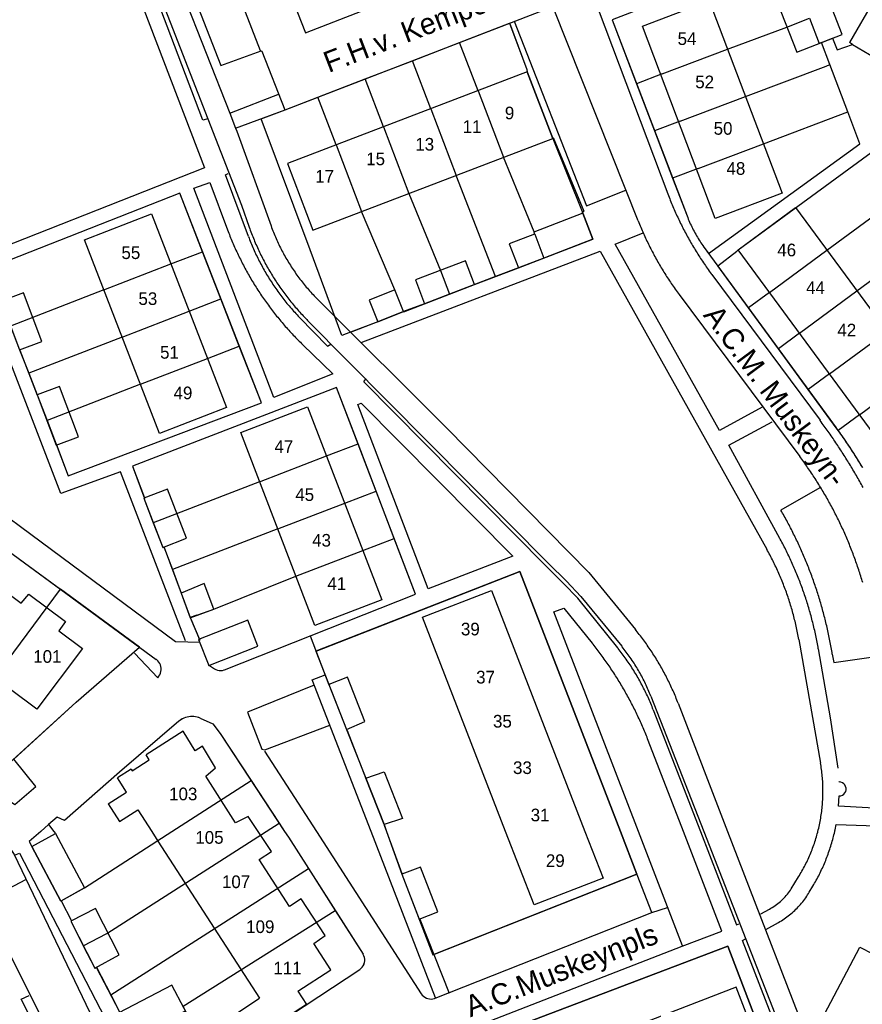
# Model space of a CAD drawing. Extents: x 123992 to 125854, y 449108 to 451911.
# Tile 31 of 175: x 125240 to 125340, y 449980 to 450096. Entities that reach past the tile are written whole.
import ezdxf
from ezdxf.enums import TextEntityAlignment as Align

# ---------------------------------------------------------------- set-up
doc = ezdxf.new("R2010")
doc.units = 0
for name, color, linetype in [('DEFAULT_113', 2, 'CONTINUOUS'), ('DEFAULT_117', 3, 'CONTINUOUS'), ('DEFAULT_21', 8, 'CONTINUOUS'), ('DEFAULT_4', 1, 'CONTINUOUS'), ('DEFAULT_6', 1, 'CONTINUOUS'), ('DEFAULT_99', 9, 'CONTINUOUS')]:
    doc.layers.add(name, color=color, linetype=linetype)

msp = doc.modelspace()

# ---------------------------------------------------------------- linework, layer by layer
at = {"layer": 'DEFAULT_21'}
for points in [[(125330.196, 450103.858), (125310.458, 450096.217), (125313.352, 450088.655)], [(125344.383, 450103.537), (125338.593, 450093.535)], [(125331.19, 450095.373), (125333.866, 450096.411)], [(125333.866, 450096.411), (125335.02, 450093.435)], [(125292.395, 450093.531), (125298.312, 450095.811), (125300.358, 450090.32), (125300.412, 450090.057)], [(125324.153, 450092.743), (125331.19, 450095.373)], [(125335.269, 450093.531), (125336.59, 450094.044)], [(125336.59, 450094.044), (125337.133, 450092.659), (125338.981, 450093.306)], [(125286.796, 450091.373), (125292.395, 450093.531)], [(125294.573, 450087.827), (125292.395, 450093.531)], [(125316.411, 450089.813), (125324.153, 450092.743)], [(125335.269, 450093.531), (125335.02, 450093.435)], [(125336.263, 450090.91), (125335.269, 450093.531)], [(125338.981, 450093.306), (125338.593, 450093.535)], [(125338.981, 450093.306), (125343.655, 450090.55)], [(125281.197, 450089.215), (125286.796, 450091.373)], [(125288.968, 450085.686), (125286.796, 450091.373)], [(125326.277, 450087.131), (125335.839, 450090.749)], [(125335.839, 450090.749), (125336.263, 450090.91)], [(125338.391, 450085.3), (125336.263, 450090.91)], [(125275.599, 450087.058), (125281.197, 450089.215)], [(125283.363, 450083.545), (125281.197, 450089.215)], [(125300.412, 450090.057), (125303.429, 450082.157)], [(125316.411, 450089.813), (125313.352, 450088.655)], [(125313.352, 450088.655), (125315.496, 450083.051)], [(125285.757, 450061.634), (125282.715, 450060.439), (125279.47, 450059.189), (125278.448, 450058.808), (125274.69, 450068.954), (125268.853, 450084.492), (125271.696, 450085.554), (125275.599, 450087.058)], [(125277.758, 450081.404), (125275.599, 450087.058)], [(125294.573, 450087.827), (125297.59, 450079.928)], [(125318.535, 450084.201), (125326.277, 450087.131)], [(125288.968, 450085.686), (125291.985, 450077.787)], [(125325.407, 450068.947), (125347.225, 450084.93)], [(125328.399, 450081.519), (125338.391, 450085.3)], [(125339.828, 450081.511), (125338.391, 450085.3)], [(125283.363, 450083.545), (125286.38, 450075.646)], [(125318.535, 450084.201), (125315.496, 450083.051)], [(125303.429, 450082.157), (125306.989, 450073.287), (125308.171, 450070.202)], [(125315.496, 450083.051), (125317.64, 450077.448)], [(125277.758, 450081.404), (125280.775, 450073.505)], [(125320.658, 450078.59), (125328.399, 450081.519)], [(125321.911, 450068.521), (125339.828, 450081.511)], [(125301.226, 450071.079), (125297.59, 450079.928)], [(125320.658, 450078.59), (125317.64, 450077.448)], [(125296.647, 450065.789), (125291.985, 450077.787)], [(125317.64, 450077.448), (125319.352, 450072.975)], [(125335.936, 450068.929), (125347.96, 450077.788)], [(125261.925, 450068.738), (125259.228, 450075.671), (125236.568, 450066.772), (125237.989, 450062.957), (125239.145, 450059.92)], [(125286.38, 450075.646), (125290.111, 450066.512)], [(125339.495, 450064.098), (125353.335, 450074.294)], [(125285.757, 450061.634), (125284.705, 450064.217), (125280.775, 450073.505)], [(125319.352, 450072.975), (125319.424, 450072.789), (125319.499, 450072.603), (125319.576, 450072.419), (125319.656, 450072.235), (125319.737, 450072.052), (125319.821, 450071.871), (125319.908, 450071.69), (125319.996, 450071.511), (125320.087, 450071.333), (125320.18, 450071.156), (125320.275, 450070.98), (125320.373, 450070.805), (125320.472, 450070.632), (125320.574, 450070.46), (125320.678, 450070.289), (125320.784, 450070.119), (125320.892, 450069.951), (125321.003, 450069.784), (125321.115, 450069.619), (125321.23, 450069.455), (125321.346, 450069.292), (125321.385, 450069.239)], [(125301.179, 450071.061), (125301.226, 450071.079)], [(125301.179, 450071.061), (125301.273, 450070.815)], [(125301.273, 450070.815), (125301.32, 450070.833)], [(125301.32, 450070.833), (125302.359, 450067.976)], [(125308.171, 450070.202), (125302.359, 450067.976)], [(125321.385, 450069.239), (125321.911, 450068.521)], [(125258.162, 450067.281), (125261.925, 450068.738)], [(125264.1, 450063.146), (125261.925, 450068.738)], [(125326.633, 450062.075), (125322.99, 450067.048), (125325.236, 450068.813)], [(125325.236, 450068.813), (125325.407, 450068.947)], [(125329.12, 450063.907), (125335.936, 450068.929)], [(125250.218, 450064.206), (125258.162, 450067.281)], [(125302.359, 450067.976), (125299.352, 450066.825)], [(125290.111, 450066.512), (125291.188, 450063.699)], [(125296.647, 450065.789), (125291.188, 450063.699)], [(125299.352, 450066.825), (125296.647, 450065.789)], [(125250.218, 450064.206), (125239.145, 450059.92)], [(125291.188, 450063.699), (125288.237, 450062.569)], [(125329.12, 450063.907), (125326.633, 450062.075)], [(125332.679, 450059.077), (125339.495, 450064.098)], [(125260.328, 450061.686), (125264.1, 450063.146)], [(125266.276, 450057.553), (125264.1, 450063.146)], [(125288.237, 450062.569), (125285.757, 450061.634)], [(125252.384, 450058.611), (125260.328, 450061.686)], [(125330.178, 450057.235), (125326.633, 450062.075)], [(125239.145, 450059.92), (125240.222, 450057.091), (125241.311, 450054.325)], [(125332.679, 450059.077), (125330.178, 450057.235)], [(125336.238, 450054.246), (125343.054, 450059.268)], [(125252.384, 450058.611), (125241.311, 450054.325)], [(125262.494, 450056.09), (125266.276, 450057.553)], [(125268.893, 450050.827), (125266.276, 450057.553)], [(125333.724, 450052.394), (125330.178, 450057.235)], [(125254.55, 450053.016), (125262.494, 450056.09)], [(125241.311, 450054.325), (125242.326, 450051.749), (125243.48, 450048.733)], [(125336.238, 450054.246), (125333.724, 450052.394)], [(125339.797, 450049.415), (125346.613, 450054.437)], [(125254.55, 450053.016), (125243.48, 450048.733)], [(125280.349, 450045.96), (125277.793, 450052.648), (125253.613, 450043.309), (125255.028, 450039.54), (125254.968, 450039.517), (125256.08, 450036.61)], [(125337.037, 450047.872), (125333.724, 450052.394)], [(125243.48, 450048.733), (125245.993, 450042.167), (125268.893, 450050.827)], [(125339.797, 450049.415), (125337.269, 450047.553)], [(125337.269, 450047.553), (125337.153, 450047.712), (125337.037, 450047.872)], [(125340.128, 450043.195), (125340.026, 450043.367), (125339.923, 450043.538), (125339.819, 450043.709), (125339.715, 450043.88), (125339.61, 450044.05), (125339.504, 450044.22), (125339.398, 450044.39), (125339.292, 450044.559), (125339.185, 450044.728), (125339.077, 450044.896), (125338.969, 450045.064), (125338.86, 450045.232), (125338.75, 450045.4), (125338.64, 450045.567), (125338.53, 450045.733), (125338.419, 450045.9), (125338.307, 450046.066), (125338.195, 450046.231), (125338.082, 450046.396), (125337.969, 450046.561), (125337.855, 450046.725), (125337.74, 450046.89), (125337.625, 450047.053), (125337.51, 450047.216), (125337.394, 450047.379), (125337.277, 450047.542), (125337.269, 450047.553)], [(125276.609, 450044.519), (125280.349, 450045.96)], [(125282.491, 450040.355), (125280.349, 450045.96)], [(125268.679, 450041.464), (125276.609, 450044.519)], [(125268.679, 450041.464), (125256.08, 450036.61)], [(125278.766, 450038.92), (125282.491, 450040.355)], [(125284.633, 450034.75), (125282.491, 450040.355)], [(125270.836, 450035.865), (125278.766, 450038.92)], [(125256.08, 450036.61), (125257.199, 450033.685), (125257.328, 450033.734), (125258.341, 450031.051)], [(125270.836, 450035.865), (125258.341, 450031.051)], [(125264.513, 450019.173), (125287.158, 450028.143), (125284.633, 450034.75)], [(125280.923, 450033.321), (125284.633, 450034.75)], [(125272.993, 450030.266), (125280.923, 450033.321)], [(125240.219, 450032.272), (125245.069, 450028.718)], [(125258.341, 450031.051), (125259.399, 450028.248), (125260.467, 450025.35)], [(125311.446, 450000), (125299.519, 450030.807), (125275.365, 450021.361), (125278.979, 450012.079), (125281.279, 450006.307), (125283.445, 450000.817), (125283.734, 450000)], [(125261.227, 450025.628), (125263.244, 450026.365), (125272.993, 450030.266)], [(125230.806, 450009.199), (125233.079, 450012.578), (125245.069, 450028.718)], [(125230.806, 450009.199), (125236.801, 450005.147), (125239.651, 450003.198), (125242.161, 450005.33), (125239.539, 450008.567), (125246.955, 450015.317), (125254.442, 450021.85), (125245.069, 450028.718)], [(125261.227, 450025.628), (125260.467, 450025.35)], [(125260.467, 450025.35), (125261.544, 450022.777), (125261.457, 450022.743), (125262.677, 450019.659), (125262.737, 450019.683), (125263.321, 450019.296)], [(125263.321, 450019.296), (125263.496, 450019.199), (125263.683, 450019.13), (125263.879, 450019.091), (125264.079, 450019.082), (125264.277, 450019.104), (125264.47, 450019.157), (125264.513, 450019.173)], [(125261.646, 450013.426), (125261.46, 450013.5), (125261.269, 450013.558), (125261.073, 450013.6), (125260.875, 450013.625), (125260.675, 450013.634), (125260.475, 450013.626), (125260.277, 450013.601), (125260.081, 450013.56), (125259.89, 450013.502), (125259.704, 450013.429), (125259.525, 450013.341), (125259.353, 450013.237), (125259.191, 450013.12), (125259.118, 450013.06)], [(125261.646, 450013.426), (125263.155, 450012.753), (125263.995, 450011.634), (125267.663, 450006.057)], [(125259.118, 450013.06), (125252.061, 450007.028), (125245.548, 450001.288), (125244.668, 450001.688), (125243.669, 450000.827), (125242.729, 450000)], [(125258.277, 450000), (125267.663, 450006.057)], [(125267.663, 450006.057), (125270.998, 450000.987)], [(125269.458, 450000), (125270.998, 450000.987)], [(125270.998, 450000.987), (125271.647, 450000)], [(125242.729, 450000), (125241.384, 449998.817), (125241.698, 449998.201), (125245.124, 449991.737), (125245.178, 449991.768)], [(125245.178, 449991.768), (125247.905, 449993.307), (125258.277, 450000)], [(125247.782, 449986.461), (125250.576, 449987.9), (125269.458, 450000)], [(125271.647, 450000), (125272.097, 449999.315), (125274.464, 449995.603)], [(125283.734, 450000), (125285.528, 449994.922), (125289.232, 449985.374), (125313.406, 449994.938)], [(125313.406, 449994.938), (125311.446, 450000)], [(125251.03, 449980.632), (125274.464, 449995.603)], [(125274.464, 449995.603), (125277.639, 449990.621)], [(125245.178, 449991.768), (125246.386, 449989.415), (125246.287, 449989.364), (125247.782, 449986.461)], [(125253.514, 449975.61), (125259.892, 449978.75), (125259.601, 449979.304), (125277.639, 449990.621)], [(125277.639, 449990.621), (125280.941, 449985.443)], [(125247.782, 449986.461), (125249.149, 449983.807), (125249.332, 449983.907), (125251.03, 449980.632)], [(125287.998, 449968.136), (125297.587, 449949.23), (125323.595, 449959.496), (125329.169, 449961.672), (125333.049, 449963.252), (125324.203, 449986.42), (125302.022, 449978), (125290.045, 449973.421)], [(125280.562, 449983.655), (125280.72, 449983.778), (125280.856, 449983.923), (125280.97, 449984.088), (125281.056, 449984.268), (125281.114, 449984.459), (125281.142, 449984.657), (125281.14, 449984.857), (125281.107, 449985.054), (125281.045, 449985.244), (125280.954, 449985.422), (125280.941, 449985.443)], [(125253.514, 449975.61), (125257.088, 449968.811), (125261.491, 449971.088), (125269.102, 449976.076), (125280.562, 449983.655)], [(125251.03, 449980.632), (125252.114, 449978.543), (125252.002, 449978.484), (125253.514, 449975.61)]]:
    msp.add_lwpolyline(points, dxfattribs=at)
at = {"layer": 'DEFAULT_4'}
for points in [[(125330.614, 450075.664), (125322.697, 450072.668), (125314.061, 450095.493), (125321.979, 450098.489), (125330.614, 450075.664)], [(125303.429, 450082.157), (125300.412, 450090.057), (125271.971, 450079.198), (125274.988, 450071.298), (125303.429, 450082.157)], [(125357.411, 450039.784), (125350.595, 450034.762), (125325.407, 450068.947), (125332.223, 450073.969), (125357.411, 450039.784)], [(125264.754, 450050.253), (125256.81, 450047.178), (125247.917, 450070.155), (125255.86, 450073.23), (125264.754, 450050.253)], [(125283.173, 450027.48), (125275.243, 450024.425), (125266.438, 450047.282), (125274.369, 450050.337), (125283.173, 450027.48)], [(125247.672, 450021.701), (125242.29, 450014.488), (125213.209, 450036.187), (125218.358, 450043.088), (125221.226, 450041.157), (125222.12, 450042.276), (125226.511, 450039), (125225.787, 450037.874), (125230.856, 450034.091), (125231.664, 450035.174), (125235.985, 450031.949), (125235.227, 450030.933), (125240.402, 450027.071), (125241.314, 450028.147), (125245.69, 450024.882), (125244.874, 450023.789), (125247.672, 450021.701)], [(125297.846, 450000), (125288.003, 450025.405), (125296.174, 450028.57), (125307.244, 450000)], [(125259.64, 450011.896), (125255.225, 450009.074)], [(125263.453, 450007.548), (125261.904, 450010.097), (125261.049, 450009.578), (125259.64, 450011.896)], [(125255.607, 450008.475), (125255.225, 450009.074)], [(125253.458, 450007.4), (125251.832, 450006.361)], [(125253.458, 450007.4), (125253.593, 450007.189)], [(125253.593, 450007.189), (125255.607, 450008.475)], [(125268.5, 450000), (125267.329, 450001.784), (125265.821, 450001.038), (125262.303, 450006.562), (125263.453, 450007.548)], [(125252.909, 450004.676), (125251.832, 450006.361)], [(125250.718, 450003.276), (125252.909, 450004.676)], [(125250.718, 450003.276), (125252.059, 450001.178), (125254.25, 450002.578)], [(125254.25, 450002.578), (125255.899, 450000)], [(125255.899, 450000), (125256.628, 449998.859), (125268.676, 449980.228)], [(125277.136, 449983.616), (125275.123, 449986.729), (125276.436, 449987.662), (125273.626, 449992.007), (125272.23, 449991.104), (125268.629, 449996.673), (125270.073, 449997.607), (125268.501, 449999.999), (125268.5, 450000)], [(125309.391, 449994.459), (125301.22, 449991.293), (125297.846, 450000)], [(125307.244, 450000), (125309.391, 449994.459)], [(125273.206, 449981.075), (125277.136, 449983.616)], [(125273.206, 449981.075), (125274.238, 449979.479), (125267.831, 449975.335), (125265.849, 449978.4), (125268.676, 449980.228)], [(125328.342, 449973.326), (125325.178, 449981.525), (125291.137, 449968.386), (125294.301, 449960.188), (125328.342, 449973.326)]]:
    msp.add_lwpolyline(points, dxfattribs=at)
at = {"layer": 'DEFAULT_6'}
for points in [[(125337.74, 450094.49), (125335.439, 450100.421), (125330.043, 450098.329), (125332.344, 450092.397), (125337.74, 450094.49)], [(125308.171, 450070.202), (125306.989, 450073.287), (125301.179, 450071.061), (125301.273, 450070.815), (125298.264, 450069.663), (125299.352, 450066.824), (125308.171, 450070.202)], [(125294.151, 450064.833), (125293.074, 450067.646), (125287.16, 450065.382), (125288.237, 450062.569), (125294.151, 450064.833)], [(125242.872, 450058.084), (125240.701, 450063.877), (125238.035, 450062.878), (125240.207, 450057.085), (125242.872, 450058.084)], [(125285.74, 450061.642), (125284.705, 450064.217), (125281.673, 450062.997), (125282.709, 450060.422), (125285.74, 450061.642)], [(125247.22, 450046.78), (125244.959, 450052.762), (125242.322, 450051.764), (125244.583, 450045.783), (125247.22, 450046.78)], [(125260.01, 450034.76), (125257.779, 450040.592), (125254.968, 450039.517), (125257.199, 450033.685), (125260.01, 450034.76)], [(125263.244, 450026.365), (125262.129, 450029.396), (125259.402, 450028.245), (125260.469, 450025.344), (125263.244, 450026.365)], [(125268.487, 450021.958), (125267.267, 450025.042), (125261.457, 450022.743), (125262.677, 450019.659), (125268.487, 450021.958)], [(125281.161, 450013.02), (125279.106, 450018.303), (125276.892, 450017.441), (125278.979, 450012.079), (125281.161, 450013.02)], [(125285.619, 450001.556), (125283.445, 450000.817), (125281.279, 450006.307), (125283.444, 450007.069), (125285.619, 450001.556)], [(125247.905, 449993.307), (125245.124, 449991.737), (125241.698, 449998.201), (125244.478, 449999.772), (125247.905, 449993.307)], [(125289.819, 449990.475), (125287.758, 449995.787), (125285.528, 449994.922), (125287.589, 449989.61), (125289.819, 449990.475)], [(125252.036, 449985.384), (125249.211, 449990.87), (125246.287, 449989.364), (125249.149, 449983.807), (125252.036, 449985.384)], [(125261.214, 449976.237), (125258.293, 449981.792), (125252.002, 449978.484), (125254.924, 449972.929), (125261.214, 449976.237)]]:
    msp.add_lwpolyline(points, dxfattribs=at)
at = {"layer": 'DEFAULT_99'}
for points in [[(125253.035, 450116.247), (125268.61, 450122.284), (125270.989, 450116.235), (125256.389, 450110.576), (125264.074, 450090.804), (125268.855, 450092.564)], [(125339.184, 450119.872), (125329.498, 450108.39), (125331.018, 450104.176), (125310.458, 450096.217), (125319.352, 450072.975)], [(125252.715, 450117.075), (125259.524, 450099.441), (125265.134, 450085.146)], [(125262.543, 450084.503), (125261.948, 450084.321), (125250.241, 450115.197), (125250.521, 450115.297)], [(125250.628, 450115.149), (125262.543, 450084.503)], [(125217.353, 450102.238), (125248.461, 450114.416), (125262.168, 450078.668), (125230.868, 450066.349), (125223.524, 450085.601)], [(125266.39, 450114.395), (125274.134, 450094.703), (125299.575, 450104.602), (125302.955, 450105.881), (125307.916, 450107.622), (125307.403, 450107.278)], [(125261.068, 450112.396), (125268.755, 450092.584), (125268.955, 450092.504), (125271.676, 450085.554)], [(125313.562, 450072.377), (125312.103, 450076.083), (125303.457, 450097.812), (125303.91, 450101.579)], [(125265.834, 450083.363), (125271.696, 450085.554), (125303.557, 450097.832)], [(125308.827, 450097.489), (125317.076, 450075.581)], [(125298.837, 450096.072), (125307.423, 450074.183), (125312.082, 450076.043)], [(125298.297, 450095.852), (125300.358, 450090.32)], [(125265.134, 450085.146), (125271.055, 450087.451)], [(125259.896, 450022.618), (125252.193, 450042.629), (125245.132, 450040.068), (125234.987, 450066.252), (125229.788, 450064.171), (125221.924, 450085.001), (125197.593, 450075.875), (125199.202, 450071.727)], [(125262.543, 450084.503), (125266.529, 450074.255), (125267.446, 450071.647)], [(125265.134, 450085.146), (125265.834, 450083.363)], [(125265.834, 450083.363), (125265.968, 450083.024), (125270.037, 450071.783)], [(125303.481, 450082.272), (125307.103, 450073.524), (125306.923, 450073.344)], [(125267.357, 450070.545), (125264.629, 450077.85), (125264.949, 450077.99)], [(125273.816, 450057.692), (125277.353, 450054.266), (125270.373, 450051.466), (125260.888, 450076.271), (125262.769, 450076.951), (125264.882, 450071.32)], [(125244.611, 450045.822), (125245.993, 450042.167), (125268.893, 450050.827), (125259.228, 450075.671), (125236.568, 450066.772), (125237.989, 450062.957)], [(125317.076, 450075.581), (125317.147, 450075.394), (125317.219, 450075.207), (125317.292, 450075.021), (125317.366, 450074.835), (125317.44, 450074.65), (125317.516, 450074.465), (125317.593, 450074.28), (125317.67, 450074.096), (125317.749, 450073.912), (125317.829, 450073.728), (125317.909, 450073.545), (125317.99, 450073.362), (125318.073, 450073.18), (125318.156, 450072.998), (125318.24, 450072.817), (125318.325, 450072.636), (125318.411, 450072.455), (125318.498, 450072.275), (125318.586, 450072.095), (125318.675, 450071.916), (125318.764, 450071.737), (125318.855, 450071.559), (125318.946, 450071.381), (125319.039, 450071.204), (125319.132, 450071.027), (125319.226, 450070.85), (125319.321, 450070.675), (125319.417, 450070.499), (125319.514, 450070.324), (125319.612, 450070.15), (125319.71, 450069.976), (125319.81, 450069.802), (125319.91, 450069.629), (125320.012, 450069.457), (125320.114, 450069.285), (125320.217, 450069.113), (125320.321, 450068.943), (125320.426, 450068.772), (125320.531, 450068.602), (125320.638, 450068.433), (125320.745, 450068.264), (125320.853, 450068.096), (125320.962, 450067.929), (125321.072, 450067.762), (125321.183, 450067.595), (125321.295, 450067.429), (125321.407, 450067.264), (125321.521, 450067.099), (125321.635, 450066.935), (125321.75, 450066.771), (125321.866, 450066.608), (125321.982, 450066.446), (125322.1, 450066.284), (125322.218, 450066.123), (125322.283, 450066.035)], [(125319.352, 450072.975), (125319.425, 450072.789), (125319.499, 450072.603), (125319.577, 450072.419), (125319.656, 450072.235), (125319.738, 450072.053), (125319.822, 450071.871), (125319.908, 450071.691), (125319.997, 450071.511), (125320.088, 450071.333), (125320.181, 450071.156), (125320.276, 450070.98), (125320.373, 450070.806), (125320.473, 450070.632), (125320.575, 450070.46), (125320.679, 450070.289), (125320.785, 450070.12), (125320.893, 450069.951), (125321.003, 450069.785), (125321.115, 450069.619), (125321.23, 450069.455), (125321.346, 450069.292), (125321.391, 450069.231)], [(125267.446, 450071.647), (125267.513, 450071.459), (125267.581, 450071.271), (125267.651, 450071.083), (125267.721, 450070.896), (125267.794, 450070.709), (125267.867, 450070.523), (125267.941, 450070.338), (125268.017, 450070.153), (125268.094, 450069.968), (125268.172, 450069.784), (125268.252, 450069.6), (125268.333, 450069.417), (125268.415, 450069.235), (125268.498, 450069.053), (125268.582, 450068.872), (125268.668, 450068.691), (125268.755, 450068.511), (125268.843, 450068.331), (125268.932, 450068.152), (125269.023, 450067.974), (125269.114, 450067.796), (125269.207, 450067.619), (125269.301, 450067.443), (125269.396, 450067.267), (125269.493, 450067.092), (125269.591, 450066.917), (125269.689, 450066.743), (125269.789, 450066.57), (125269.89, 450066.397), (125269.993, 450066.226), (125270.096, 450066.054), (125270.201, 450065.884), (125270.306, 450065.714), (125270.413, 450065.545), (125270.521, 450065.377), (125270.63, 450065.209), (125270.741, 450065.042), (125270.852, 450064.876), (125270.965, 450064.711), (125271.078, 450064.546), (125271.193, 450064.382), (125271.309, 450064.219), (125271.426, 450064.057), (125271.544, 450063.896), (125271.663, 450063.735), (125271.783, 450063.575), (125271.904, 450063.416), (125272.027, 450063.258), (125272.15, 450063.1), (125272.274, 450062.944), (125272.4, 450062.788), (125272.527, 450062.633), (125272.654, 450062.479), (125272.783, 450062.326), (125272.912, 450062.174), (125273.043, 450062.022), (125273.175, 450061.872), (125273.307, 450061.722), (125273.441, 450061.574), (125273.576, 450061.426), (125273.712, 450061.279), (125273.848, 450061.133), (125273.986, 450060.988), (125274.125, 450060.844), (125274.264, 450060.7), (125274.372, 450060.591)], [(125270.037, 450071.783), (125270.106, 450071.595), (125270.176, 450071.408), (125270.248, 450071.221), (125270.322, 450071.035), (125270.397, 450070.85), (125270.474, 450070.665), (125270.552, 450070.481), (125270.632, 450070.298), (125270.713, 450070.115), (125270.796, 450069.933), (125270.88, 450069.752), (125270.966, 450069.571), (125271.053, 450069.391), (125271.142, 450069.212), (125271.233, 450069.034), (125271.325, 450068.856), (125271.418, 450068.679), (125271.513, 450068.503), (125271.609, 450068.328), (125271.707, 450068.154), (125271.807, 450067.98), (125271.907, 450067.807), (125272.01, 450067.635), (125272.113, 450067.464), (125272.218, 450067.294), (125272.325, 450067.125), (125272.433, 450066.957), (125272.542, 450066.789), (125272.653, 450066.623), (125272.765, 450066.457), (125272.879, 450066.292), (125272.994, 450066.129), (125273.11, 450065.966), (125273.228, 450065.804), (125273.347, 450065.643), (125273.467, 450065.484), (125273.589, 450065.325), (125273.712, 450065.167), (125273.836, 450065.011), (125273.962, 450064.855), (125274.089, 450064.701), (125274.217, 450064.547), (125274.347, 450064.395), (125274.477, 450064.244), (125274.609, 450064.093), (125274.743, 450063.944), (125274.877, 450063.796), (125275.013, 450063.65), (125275.15, 450063.504), (125275.289, 450063.36), (125275.428, 450063.216), (125275.569, 450063.074), (125275.614, 450063.029)], [(125313.562, 450072.377), (125313.636, 450072.191), (125313.711, 450072.006), (125313.786, 450071.821), (125313.863, 450071.636), (125313.941, 450071.452), (125314.02, 450071.268), (125314.099, 450071.084), (125314.18, 450070.901), (125314.261, 450070.719), (125314.344, 450070.536), (125314.428, 450070.355), (125314.512, 450070.173), (125314.598, 450069.993), (125314.684, 450069.812), (125314.771, 450069.632), (125314.86, 450069.453), (125314.949, 450069.274), (125315.039, 450069.095), (125315.13, 450068.917), (125315.222, 450068.74), (125315.315, 450068.563), (125315.409, 450068.386), (125315.504, 450068.21), (125315.6, 450068.035), (125315.697, 450067.86), (125315.795, 450067.685), (125315.893, 450067.511), (125315.993, 450067.338), (125316.093, 450067.165), (125316.194, 450066.992), (125316.297, 450066.82), (125316.4, 450066.649), (125316.504, 450066.478), (125316.609, 450066.308), (125316.715, 450066.138), (125316.822, 450065.969), (125316.929, 450065.801), (125317.038, 450065.633), (125317.147, 450065.465), (125317.258, 450065.299), (125317.369, 450065.132), (125317.481, 450064.967), (125317.594, 450064.802), (125317.708, 450064.637), (125317.823, 450064.473), (125317.938, 450064.31), (125318.055, 450064.148), (125318.172, 450063.986), (125318.29, 450063.824), (125318.405, 450063.669)], [(125264.882, 450071.32), (125264.953, 450071.133), (125265.025, 450070.946), (125265.097, 450070.76), (125265.171, 450070.574), (125265.246, 450070.389), (125265.322, 450070.204), (125265.399, 450070.019), (125265.477, 450069.835), (125265.555, 450069.651), (125265.635, 450069.467), (125265.716, 450069.285), (125265.798, 450069.102), (125265.88, 450068.92), (125265.964, 450068.738), (125266.049, 450068.557), (125266.134, 450068.376), (125266.221, 450068.196), (125266.309, 450068.016), (125266.397, 450067.837), (125266.487, 450067.658), (125266.577, 450067.48), (125266.669, 450067.302), (125266.761, 450067.125), (125266.855, 450066.948), (125266.949, 450066.771), (125267.044, 450066.595), (125267.14, 450066.42), (125267.238, 450066.245), (125267.336, 450066.071), (125267.435, 450065.897), (125267.535, 450065.724), (125267.635, 450065.551), (125267.737, 450065.379), (125267.84, 450065.208), (125267.944, 450065.037), (125268.048, 450064.866), (125268.154, 450064.696), (125268.26, 450064.527), (125268.368, 450064.358), (125268.476, 450064.19), (125268.585, 450064.022), (125268.695, 450063.855), (125268.806, 450063.689), (125268.918, 450063.523), (125269.03, 450063.358), (125269.144, 450063.193), (125269.259, 450063.029), (125269.374, 450062.866), (125269.49, 450062.703), (125269.607, 450062.541), (125269.725, 450062.38), (125269.844, 450062.219), (125269.964, 450062.059), (125270.084, 450061.899), (125270.206, 450061.74), (125270.328, 450061.582), (125270.451, 450061.424), (125270.575, 450061.267), (125270.7, 450061.111), (125270.826, 450060.955), (125270.952, 450060.801), (125271.08, 450060.646), (125271.208, 450060.493), (125271.337, 450060.34), (125271.467, 450060.188), (125271.597, 450060.036), (125271.729, 450059.886), (125271.861, 450059.736), (125271.994, 450059.586), (125272.128, 450059.438), (125272.263, 450059.29), (125272.398, 450059.143), (125272.534, 450058.996), (125272.671, 450058.851), (125272.809, 450058.706), (125272.948, 450058.561), (125273.087, 450058.418), (125273.227, 450058.275), (125273.368, 450058.133), (125273.51, 450057.992), (125273.652, 450057.852), (125273.795, 450057.712), (125273.816, 450057.692)], [(125267.357, 450070.545), (125267.428, 450070.358), (125267.5, 450070.171), (125267.573, 450069.985), (125267.648, 450069.8), (125267.724, 450069.615), (125267.801, 450069.43), (125267.88, 450069.247), (125267.96, 450069.063), (125268.041, 450068.881), (125268.124, 450068.698), (125268.208, 450068.517), (125268.293, 450068.336), (125268.38, 450068.156), (125268.468, 450067.976), (125268.557, 450067.797), (125268.647, 450067.618), (125268.739, 450067.441), (125268.832, 450067.264), (125268.926, 450067.087), (125269.021, 450066.911), (125269.118, 450066.736), (125269.216, 450066.562), (125269.315, 450066.388), (125269.416, 450066.215), (125269.517, 450066.043), (125269.62, 450065.872), (125269.724, 450065.701), (125269.83, 450065.531), (125269.936, 450065.362), (125270.044, 450065.193), (125270.153, 450065.026), (125270.263, 450064.859), (125270.375, 450064.692), (125270.487, 450064.527), (125270.601, 450064.363), (125270.716, 450064.199), (125270.832, 450064.036), (125270.949, 450063.874), (125271.068, 450063.713), (125271.187, 450063.553), (125271.308, 450063.393), (125271.43, 450063.235), (125271.553, 450063.077), (125271.677, 450062.92), (125271.802, 450062.764), (125271.928, 450062.609), (125272.056, 450062.455), (125272.184, 450062.302), (125272.314, 450062.149), (125272.445, 450061.998), (125272.577, 450061.848), (125272.709, 450061.698), (125272.843, 450061.55), (125272.978, 450061.402), (125273.114, 450061.255), (125273.252, 450061.11), (125273.39, 450060.965), (125273.416, 450060.938)], [(125328.25, 450050.302), (125323.19, 450047.543), (125310.823, 450069.61), (125314.144, 450070.99)], [(125321.391, 450069.231), (125337.042, 450047.866)], [(125280.703, 450057.952), (125309.064, 450068.811), (125328.797, 450033.47)], [(125294.151, 450064.833), (125299.351, 450066.824)], [(125322.283, 450066.035), (125335.113, 450048.749)], [(125318.405, 450063.669), (125332.715, 450044.451)], [(125275.614, 450063.029), (125290.875, 450047.82), (125307.719, 450030.69), (125313.231, 450023.934)], [(125285.773, 450061.625), (125288.237, 450062.569)], [(125273.416, 450060.938), (125276.712, 450057.522), (125277.132, 450057.762)], [(125274.372, 450060.591), (125302.939, 450031.787), (125305.079, 450029.69), (125306.76, 450027.873), (125311.607, 450021.956)], [(125279.47, 450059.189), (125282.72, 450060.456)], [(125261.617, 450022.419), (125258.696, 450022.498), (125220.549, 450050.765), (125227.689, 450053.384), (125229.55, 450048.371), (125234.23, 450050.231), (125232.449, 450054.904), (125232.369, 450055.464), (125238.27, 450057.703)], [(125240.25, 450057.065), (125242.33, 450051.733)], [(125311.127, 450021.768), (125306.4, 450027.673), (125304.72, 450029.41), (125302.539, 450031.587), (125281.033, 450053.309), (125281.294, 450053.709)], [(125264.513, 450019.173), (125287.158, 450028.143), (125277.793, 450052.648), (125253.613, 450043.309), (125255.053, 450039.474)], [(125298.718, 450032.624), (125288.679, 450028.783), (125280.334, 450050.612), (125280.734, 450050.792), (125298.718, 450032.624)], [(125216.233, 450049.478), (125217.182, 450048.962), (125219.894, 450047.005), (125233.76, 450037.006), (125256.424, 450020.397)], [(125330.352, 450034.734), (125324.31, 450045.785), (125329.431, 450048.565)], [(125340.209, 450040.799), (125340.113, 450040.974), (125340.016, 450041.149), (125339.919, 450041.324), (125339.821, 450041.498), (125339.722, 450041.672), (125339.623, 450041.846), (125339.524, 450042.019), (125339.424, 450042.193), (125339.323, 450042.366), (125339.222, 450042.538), (125339.121, 450042.71), (125339.019, 450042.883), (125338.916, 450043.054), (125338.813, 450043.226), (125338.71, 450043.397), (125338.606, 450043.568), (125338.502, 450043.738), (125338.397, 450043.909), (125338.291, 450044.079), (125338.185, 450044.248), (125338.079, 450044.418), (125337.972, 450044.587), (125337.865, 450044.755), (125337.757, 450044.924), (125337.648, 450045.092), (125337.54, 450045.26), (125337.43, 450045.427), (125337.32, 450045.594), (125337.21, 450045.761), (125337.099, 450045.928), (125336.988, 450046.094), (125336.876, 450046.26), (125336.764, 450046.425), (125336.651, 450046.59), (125336.538, 450046.755), (125336.425, 450046.92), (125336.31, 450047.084), (125336.196, 450047.248), (125336.081, 450047.412), (125335.965, 450047.575), (125335.849, 450047.738), (125335.733, 450047.9), (125335.616, 450048.063), (125335.498, 450048.225), (125335.38, 450048.386), (125335.262, 450048.547), (125335.143, 450048.708), (125335.113, 450048.749)], [(125340.191, 450043.095), (125340.089, 450043.267), (125339.986, 450043.439), (125339.883, 450043.61), (125339.779, 450043.781), (125339.674, 450043.951), (125339.569, 450044.121), (125339.464, 450044.291), (125339.357, 450044.461), (125339.25, 450044.63), (125339.143, 450044.798), (125339.035, 450044.967), (125338.926, 450045.135), (125338.817, 450045.302), (125338.708, 450045.469), (125338.597, 450045.636), (125338.486, 450045.803), (125338.375, 450045.969), (125338.263, 450046.135), (125338.15, 450046.3), (125338.037, 450046.465), (125337.924, 450046.629), (125337.809, 450046.793), (125337.695, 450046.957), (125337.579, 450047.121), (125337.463, 450047.284), (125337.347, 450047.446), (125337.23, 450047.608), (125337.112, 450047.77), (125337.042, 450047.866)], [(125340.173, 450029.504), (125340.117, 450029.696), (125340.059, 450029.887), (125340.001, 450030.079), (125339.942, 450030.27), (125339.882, 450030.461), (125339.821, 450030.651), (125339.759, 450030.841), (125339.697, 450031.031), (125339.634, 450031.221), (125339.57, 450031.411), (125339.505, 450031.6), (125339.439, 450031.789), (125339.373, 450031.977), (125339.306, 450032.166), (125339.238, 450032.354), (125339.169, 450032.542), (125339.099, 450032.729), (125339.029, 450032.916), (125338.958, 450033.103), (125338.886, 450033.29), (125338.813, 450033.476), (125338.74, 450033.662), (125338.665, 450033.848), (125338.59, 450034.033), (125338.515, 450034.218), (125338.438, 450034.403), (125338.36, 450034.588), (125338.282, 450034.772), (125338.203, 450034.955), (125338.124, 450035.139), (125338.043, 450035.322), (125337.962, 450035.505), (125337.88, 450035.687), (125337.797, 450035.869), (125337.713, 450036.051), (125337.629, 450036.232), (125337.544, 450036.413), (125337.458, 450036.594), (125337.371, 450036.774), (125337.284, 450036.954), (125337.196, 450037.133), (125337.107, 450037.312), (125337.017, 450037.491), (125336.926, 450037.67), (125336.835, 450037.848), (125336.743, 450038.025), (125336.651, 450038.202), (125336.557, 450038.379), (125336.463, 450038.556), (125336.368, 450038.732), (125336.272, 450038.907), (125336.176, 450039.083), (125336.079, 450039.257), (125335.981, 450039.432), (125335.882, 450039.606), (125335.783, 450039.779), (125335.683, 450039.952), (125335.582, 450040.125), (125335.48, 450040.297), (125335.378, 450040.469), (125335.275, 450040.641), (125335.171, 450040.812), (125335.067, 450040.982), (125334.962, 450041.152), (125334.856, 450041.322), (125334.749, 450041.491), (125334.642, 450041.66), (125334.534, 450041.828), (125334.425, 450041.996), (125334.316, 450042.164), (125334.206, 450042.331), (125334.095, 450042.497), (125333.983, 450042.663), (125333.871, 450042.829), (125333.758, 450042.994), (125333.644, 450043.158), (125333.53, 450043.322), (125333.415, 450043.486), (125333.299, 450043.649), (125333.183, 450043.812), (125333.066, 450043.974), (125332.948, 450044.135), (125332.83, 450044.297), (125332.715, 450044.451)], [(125330.493, 450038.118), (125335.113, 450040.796)], [(125336.57, 450021.041), (125336.537, 450021.238), (125336.504, 450021.435), (125336.469, 450021.632), (125336.434, 450021.829), (125336.398, 450022.026), (125336.361, 450022.223), (125336.324, 450022.419), (125336.285, 450022.615), (125336.246, 450022.812), (125336.207, 450023.008), (125336.166, 450023.203), (125336.125, 450023.399), (125336.082, 450023.595), (125336.039, 450023.79), (125335.996, 450023.985), (125335.951, 450024.18), (125335.906, 450024.375), (125335.86, 450024.569), (125335.813, 450024.764), (125335.765, 450024.958), (125335.717, 450025.152), (125335.668, 450025.346), (125335.618, 450025.54), (125335.567, 450025.733), (125335.516, 450025.927), (125335.464, 450026.12), (125335.411, 450026.312), (125335.357, 450026.505), (125335.303, 450026.698), (125335.247, 450026.89), (125335.191, 450027.082), (125335.135, 450027.274), (125335.077, 450027.465), (125335.019, 450027.656), (125334.96, 450027.847), (125334.9, 450028.038), (125334.839, 450028.229), (125334.778, 450028.419), (125334.716, 450028.609), (125334.653, 450028.799), (125334.59, 450028.989), (125334.525, 450029.178), (125334.46, 450029.367), (125334.394, 450029.556), (125334.328, 450029.745), (125334.26, 450029.933), (125334.192, 450030.121), (125334.124, 450030.309), (125334.054, 450030.497), (125333.984, 450030.684), (125333.913, 450030.871), (125333.841, 450031.057), (125333.768, 450031.244), (125333.695, 450031.43), (125333.621, 450031.616), (125333.546, 450031.801), (125333.471, 450031.986), (125333.395, 450032.171), (125333.318, 450032.356), (125333.24, 450032.54), (125333.162, 450032.724), (125333.083, 450032.908), (125333.003, 450033.091), (125332.922, 450033.274), (125332.841, 450033.457), (125332.759, 450033.64), (125332.676, 450033.822), (125332.593, 450034.003), (125332.508, 450034.185), (125332.423, 450034.366), (125332.338, 450034.547), (125332.251, 450034.727), (125332.164, 450034.907), (125332.077, 450035.087), (125331.988, 450035.266), (125331.899, 450035.445), (125331.809, 450035.624), (125331.718, 450035.802), (125331.627, 450035.98), (125331.535, 450036.158), (125331.442, 450036.335), (125331.349, 450036.512), (125331.255, 450036.688), (125331.16, 450036.864), (125331.064, 450037.04), (125330.968, 450037.215), (125330.871, 450037.39), (125330.774, 450037.565), (125330.675, 450037.739), (125330.576, 450037.913), (125330.477, 450038.086), (125330.467, 450038.103)], [(125334.91, 450021.662), (125334.876, 450021.859), (125334.84, 450022.056), (125334.804, 450022.253), (125334.766, 450022.449), (125334.728, 450022.645), (125334.689, 450022.841), (125334.649, 450023.037), (125334.608, 450023.233), (125334.566, 450023.429), (125334.523, 450023.624), (125334.48, 450023.819), (125334.435, 450024.014), (125334.389, 450024.209), (125334.343, 450024.403), (125334.295, 450024.598), (125334.247, 450024.792), (125334.198, 450024.986), (125334.147, 450025.179), (125334.096, 450025.373), (125334.044, 450025.566), (125333.991, 450025.758), (125333.937, 450025.951), (125333.883, 450026.143), (125333.827, 450026.336), (125333.77, 450026.527), (125333.713, 450026.719), (125333.654, 450026.91), (125333.595, 450027.101), (125333.535, 450027.292), (125333.474, 450027.482), (125333.412, 450027.672), (125333.349, 450027.862), (125333.285, 450028.052), (125333.22, 450028.241), (125333.155, 450028.43), (125333.088, 450028.619), (125333.021, 450028.807), (125332.952, 450028.995), (125332.883, 450029.183), (125332.813, 450029.37), (125332.742, 450029.557), (125332.67, 450029.744), (125332.598, 450029.93), (125332.524, 450030.116), (125332.45, 450030.301), (125332.374, 450030.487), (125332.298, 450030.672), (125332.221, 450030.856), (125332.143, 450031.04), (125332.064, 450031.224), (125331.984, 450031.408), (125331.904, 450031.591), (125331.822, 450031.773), (125331.74, 450031.956), (125331.657, 450032.137), (125331.573, 450032.319), (125331.488, 450032.5), (125331.402, 450032.681), (125331.316, 450032.861), (125331.228, 450033.041), (125331.14, 450033.22), (125331.051, 450033.399), (125330.961, 450033.578), (125330.87, 450033.756), (125330.778, 450033.934), (125330.686, 450034.111), (125330.592, 450034.288), (125330.498, 450034.464), (125330.403, 450034.64), (125330.352, 450034.734)], [(125257.355, 450033.663), (125259.395, 450028.251)], [(125332.603, 450022.762), (125332.568, 450022.959), (125332.532, 450023.156), (125332.494, 450023.352), (125332.455, 450023.548), (125332.416, 450023.744), (125332.375, 450023.94), (125332.333, 450024.136), (125332.289, 450024.331), (125332.245, 450024.526), (125332.199, 450024.721), (125332.153, 450024.915), (125332.105, 450025.109), (125332.056, 450025.303), (125332.006, 450025.497), (125331.955, 450025.69), (125331.902, 450025.883), (125331.849, 450026.076), (125331.794, 450026.268), (125331.739, 450026.46), (125331.682, 450026.652), (125331.624, 450026.843), (125331.565, 450027.035), (125331.504, 450027.225), (125331.443, 450027.416), (125331.38, 450027.606), (125331.317, 450027.795), (125331.252, 450027.984), (125331.186, 450028.173), (125331.119, 450028.362), (125331.051, 450028.55), (125330.982, 450028.738), (125330.912, 450028.925), (125330.841, 450029.112), (125330.768, 450029.298), (125330.695, 450029.484), (125330.62, 450029.67), (125330.544, 450029.855), (125330.467, 450030.039), (125330.39, 450030.224), (125330.311, 450030.407), (125330.231, 450030.591), (125330.149, 450030.773), (125330.067, 450030.956), (125329.984, 450031.138), (125329.9, 450031.319), (125329.814, 450031.5), (125329.728, 450031.68), (125329.64, 450031.86), (125329.552, 450032.039), (125329.462, 450032.218), (125329.371, 450032.396), (125329.28, 450032.574), (125329.187, 450032.751), (125329.093, 450032.928), (125328.998, 450033.104), (125328.903, 450033.28), (125328.806, 450033.455), (125328.797, 450033.47)], [(125275.379, 450021.367), (125299.519, 450030.807), (125311.443, 450000)], [(125313.592, 450000), (125303.54, 450026.053), (125304.76, 450026.494), (125308.12, 450022.31)], [(125260.496, 450025.275), (125261.577, 450022.699)], [(125318.299, 450015.203), (125318.227, 450015.389), (125318.153, 450015.575), (125318.078, 450015.761), (125318.002, 450015.946), (125317.925, 450016.13), (125317.847, 450016.314), (125317.767, 450016.498), (125317.687, 450016.681), (125317.605, 450016.864), (125317.522, 450017.046), (125317.438, 450017.227), (125317.353, 450017.408), (125317.267, 450017.589), (125317.179, 450017.768), (125317.091, 450017.948), (125317.001, 450018.127), (125316.911, 450018.305), (125316.819, 450018.483), (125316.726, 450018.66), (125316.632, 450018.836), (125316.537, 450019.012), (125316.441, 450019.187), (125316.343, 450019.362), (125316.245, 450019.536), (125316.145, 450019.71), (125316.045, 450019.883), (125315.943, 450020.055), (125315.84, 450020.226), (125315.737, 450020.397), (125315.632, 450020.568), (125315.526, 450020.737), (125315.419, 450020.906), (125315.311, 450021.075), (125315.202, 450021.242), (125315.092, 450021.409), (125314.98, 450021.576), (125314.868, 450021.741), (125314.755, 450021.906), (125314.641, 450022.07), (125314.526, 450022.234), (125314.409, 450022.396), (125314.292, 450022.558), (125314.174, 450022.72), (125314.054, 450022.88), (125313.934, 450023.04), (125313.813, 450023.199), (125313.69, 450023.357), (125313.567, 450023.515), (125313.443, 450023.671), (125313.318, 450023.827), (125313.231, 450023.934)], [(125274.678, 450023.2), (125276.899, 450017.393)], [(125332.603, 450022.762), (125335.174, 450008.116)], [(125238.527, 450007.646), (125246.955, 450015.317), (125254.449, 450021.856)], [(125314.75, 450010.795), (125314.678, 450010.981), (125314.604, 450011.168), (125314.53, 450011.353), (125314.455, 450011.539), (125314.38, 450011.724), (125314.303, 450011.909), (125314.225, 450012.093), (125314.147, 450012.277), (125314.068, 450012.461), (125313.988, 450012.644), (125313.907, 450012.827), (125313.825, 450013.009), (125313.743, 450013.191), (125313.659, 450013.373), (125313.575, 450013.555), (125313.49, 450013.736), (125313.404, 450013.916), (125313.317, 450014.096), (125313.229, 450014.276), (125313.141, 450014.455), (125313.051, 450014.634), (125312.961, 450014.813), (125312.87, 450014.991), (125312.779, 450015.169), (125312.686, 450015.346), (125312.593, 450015.523), (125312.498, 450015.699), (125312.403, 450015.875), (125312.307, 450016.051), (125312.211, 450016.226), (125312.113, 450016.4), (125312.015, 450016.575), (125311.916, 450016.748), (125311.816, 450016.922), (125311.715, 450017.094), (125311.614, 450017.267), (125311.511, 450017.439), (125311.408, 450017.61), (125311.304, 450017.781), (125311.2, 450017.951), (125311.094, 450018.121), (125310.988, 450018.291), (125310.881, 450018.46), (125310.773, 450018.628), (125310.664, 450018.796), (125310.555, 450018.963), (125310.445, 450019.13), (125310.334, 450019.297), (125310.222, 450019.463), (125310.11, 450019.628), (125309.997, 450019.793), (125309.883, 450019.957), (125309.768, 450020.121), (125309.652, 450020.284), (125309.536, 450020.447), (125309.419, 450020.609), (125309.301, 450020.771), (125309.183, 450020.932), (125309.063, 450021.092), (125308.943, 450021.252), (125308.823, 450021.412), (125308.701, 450021.571), (125308.579, 450021.729), (125308.456, 450021.887), (125308.332, 450022.044), (125308.208, 450022.2), (125308.12, 450022.31)], [(125315.347, 450014.43), (125315.274, 450014.616), (125315.2, 450014.802), (125315.125, 450014.987), (125315.048, 450015.172), (125314.97, 450015.356), (125314.89, 450015.54), (125314.809, 450015.723), (125314.727, 450015.905), (125314.644, 450016.087), (125314.559, 450016.268), (125314.473, 450016.448), (125314.386, 450016.628), (125314.297, 450016.808), (125314.207, 450016.986), (125314.116, 450017.164), (125314.024, 450017.342), (125313.93, 450017.518), (125313.835, 450017.694), (125313.739, 450017.87), (125313.641, 450018.044), (125313.543, 450018.218), (125313.443, 450018.391), (125313.341, 450018.564), (125313.239, 450018.736), (125313.135, 450018.907), (125313.03, 450019.077), (125312.924, 450019.246), (125312.816, 450019.415), (125312.708, 450019.583), (125312.598, 450019.75), (125312.487, 450019.916), (125312.375, 450020.082), (125312.261, 450020.247), (125312.147, 450020.411), (125312.031, 450020.574), (125311.914, 450020.736), (125311.796, 450020.897), (125311.677, 450021.058), (125311.556, 450021.218), (125311.435, 450021.376), (125311.312, 450021.534), (125311.188, 450021.691), (125311.127, 450021.768)], [(125315.064, 450016.045), (125314.99, 450016.231), (125314.915, 450016.416), (125314.838, 450016.601), (125314.759, 450016.785), (125314.679, 450016.968), (125314.597, 450017.15), (125314.513, 450017.332), (125314.428, 450017.513), (125314.341, 450017.693), (125314.252, 450017.872), (125314.162, 450018.051), (125314.07, 450018.228), (125313.977, 450018.405), (125313.882, 450018.581), (125313.785, 450018.756), (125313.687, 450018.93), (125313.587, 450019.104), (125313.485, 450019.276), (125313.382, 450019.447), (125313.278, 450019.618), (125313.172, 450019.787), (125313.064, 450019.956), (125312.955, 450020.123), (125312.844, 450020.29), (125312.732, 450020.456), (125312.618, 450020.62), (125312.503, 450020.783), (125312.386, 450020.946), (125312.268, 450021.107), (125312.148, 450021.267), (125312.027, 450021.427), (125311.904, 450021.585), (125311.78, 450021.741), (125311.655, 450021.897), (125311.607, 450021.956)], [(125334.91, 450021.662), (125336.318, 450013.49), (125337.219, 450007.507)], [(125253.85, 450021.157), (125256.611, 450018.222), (125256.742, 450018.405)], [(125256.742, 450018.405), (125256.847, 450018.575), (125256.927, 450018.758), (125256.98, 450018.951), (125257.007, 450019.149), (125257.006, 450019.349), (125256.977, 450019.546), (125256.921, 450019.738), (125256.838, 450019.92), (125256.732, 450020.089), (125256.602, 450020.242), (125256.453, 450020.375), (125256.424, 450020.397)], [(125336.57, 450021.041), (125336.738, 450020.022), (125342.018, 450020.804)], [(125262.618, 450019.762), (125263.316, 450019.299)], [(125263.316, 450019.299), (125263.49, 450019.201), (125263.677, 450019.131), (125263.873, 450019.091), (125264.073, 450019.081), (125264.271, 450019.103), (125264.464, 450019.155), (125264.513, 450019.173)], [(125281.89, 450000), (125274.918, 450017.971), (125276.449, 450018.568)], [(125275.163, 450017.341), (125267.238, 450014.132), (125268.939, 450009.759), (125269.32, 450009.679), (125277.019, 450012.598)], [(125315.064, 450016.045), (125321.334, 450000)], [(125315.347, 450014.43), (125320.927, 450000)], [(125318.299, 450015.203), (125324.156, 450000)], [(125261.642, 450013.428), (125261.456, 450013.502), (125261.265, 450013.559), (125261.069, 450013.601), (125260.871, 450013.626), (125260.671, 450013.635), (125260.471, 450013.626), (125260.273, 450013.601), (125260.077, 450013.56), (125259.886, 450013.502), (125259.7, 450013.428), (125259.521, 450013.339), (125259.35, 450013.236), (125259.188, 450013.118), (125259.121, 450013.063)], [(125261.642, 450013.428), (125263.155, 450012.753), (125263.995, 450011.634), (125271.647, 450000)], [(125259.121, 450013.063), (125252.061, 450007.028), (125245.548, 450001.288), (125244.668, 450001.688), (125243.669, 450000.827), (125244.301, 450000)], [(125279.06, 450011.96), (125281.281, 450006.268)], [(125318.913, 450000), (125314.75, 450010.795)], [(125269.26, 450009.539), (125275.421, 450000)], [(125334.86, 450000), (125334.909, 450000.194), (125334.955, 450000.388), (125335, 450000.583), (125335.043, 450000.779), (125335.083, 450000.975), (125335.122, 450001.171), (125335.158, 450001.367), (125335.193, 450001.564), (125335.225, 450001.762), (125335.256, 450001.96), (125335.284, 450002.158), (125335.31, 450002.356), (125335.335, 450002.554), (125335.357, 450002.753), (125335.377, 450002.952), (125335.395, 450003.151), (125335.411, 450003.351), (125335.425, 450003.55), (125335.437, 450003.75), (125335.446, 450003.95), (125335.454, 450004.149), (125335.459, 450004.349), (125335.463, 450004.549), (125335.464, 450004.749), (125335.464, 450004.949), (125335.461, 450005.149), (125335.456, 450005.349), (125335.449, 450005.549), (125335.44, 450005.749), (125335.429, 450005.949), (125335.416, 450006.148), (125335.401, 450006.348), (125335.384, 450006.547), (125335.364, 450006.746), (125335.343, 450006.945), (125335.319, 450007.143), (125335.294, 450007.342), (125335.266, 450007.54), (125335.237, 450007.738), (125335.205, 450007.935), (125335.174, 450008.116)], [(125337.383, 450004.218), (125337.581, 450004.242), (125337.767, 450004.313), (125337.931, 450004.427), (125338.063, 450004.577), (125338.155, 450004.754), (125338.202, 450004.948), (125338.201, 450005.147), (125338.152, 450005.34), (125338.058, 450005.516), (125337.924, 450005.665), (125337.759, 450005.776), (125337.571, 450005.845), (125337.373, 450005.867), (125337.328, 450005.865)], [(125345.042, 450002.548), (125337.321, 450002.984), (125337.383, 450004.218)], [(125283.462, 450000.736), (125283.73, 450000)], [(125336.856, 450000), (125336.876, 450000.087), (125336.895, 450000.176), (125337.041, 450000.847), (125345.302, 450000.57)], [(125237.685, 450000), (125237.931, 449999.737), (125239.574, 449997.269), (125251.218, 449973.004), (125268.347, 449939.194), (125273.194, 449929.397)], [(125244.301, 450000), (125244.303, 449999.998), (125244.478, 449999.772)], [(125271.647, 450000), (125272.097, 449999.315), (125280.942, 449985.441)], [(125275.421, 450000), (125287.847, 449980.76)], [(125289.546, 449980.265), (125281.89, 450000)], [(125283.73, 450000), (125285.544, 449995.004)], [(125311.443, 450000), (125313.403, 449994.936), (125289.345, 449985.419)], [(125291.025, 449975.625), (125318.787, 449986.411), (125323.467, 449988.191), (125318.913, 450000)], [(125318.827, 449986.431), (125313.592, 450000)], [(125320.927, 450000), (125325.207, 449988.931), (125325.507, 449989.051)], [(125321.334, 450000), (125333.203, 449969.62)], [(125324.156, 450000), (125335.152, 449971.457), (125336.411, 449969.203)], [(125332.565, 449994.621), (125332.67, 449994.791), (125332.772, 449994.963), (125332.874, 449995.136), (125332.973, 449995.309), (125333.07, 449995.484), (125333.166, 449995.659), (125333.26, 449995.836), (125333.352, 449996.014), (125333.442, 449996.192), (125333.53, 449996.372), (125333.616, 449996.552), (125333.701, 449996.733), (125333.784, 449996.915), (125333.864, 449997.098), (125333.943, 449997.282), (125334.02, 449997.467), (125334.095, 449997.652), (125334.168, 449997.838), (125334.239, 449998.025), (125334.308, 449998.213), (125334.376, 449998.401), (125334.441, 449998.59), (125334.504, 449998.78), (125334.566, 449998.971), (125334.625, 449999.162), (125334.682, 449999.353), (125334.738, 449999.545), (125334.791, 449999.738), (125334.842, 449999.931), (125334.86, 450000)], [(125334.276, 449993.529), (125334.377, 449993.701), (125334.477, 449993.875), (125334.576, 449994.049), (125334.672, 449994.224), (125334.767, 449994.4), (125334.861, 449994.577), (125334.953, 449994.754), (125335.043, 449994.933), (125335.132, 449995.112), (125335.219, 449995.292), (125335.305, 449995.473), (125335.389, 449995.654), (125335.471, 449995.836), (125335.552, 449996.019), (125335.631, 449996.203), (125335.708, 449996.388), (125335.784, 449996.573), (125335.858, 449996.759), (125335.93, 449996.945), (125336.001, 449997.132), (125336.07, 449997.32), (125336.137, 449997.508), (125336.203, 449997.697), (125336.267, 449997.886), (125336.329, 449998.077), (125336.39, 449998.267), (125336.449, 449998.458), (125336.506, 449998.65), (125336.561, 449998.842), (125336.615, 449999.035), (125336.667, 449999.228), (125336.717, 449999.422), (125336.765, 449999.616), (125336.812, 449999.81), (125336.856, 450000)], [(125239.609, 449997.196), (125240.234, 449997.425), (125250.343, 449977.897), (125249.169, 449977.275)], [(125315.167, 449990.384), (125313.426, 449994.878), (125313.403, 449994.936), (125313.406, 449994.938)], [(125331.691, 449993.214), (125332.565, 449994.621)], [(125234.997, 449993.612), (125240.417, 449982.716), (125268.81, 449926.206)], [(125236.058, 449991.736), (125240.988, 449994.322)], [(125333.837, 449992.792), (125334.276, 449993.529)], [(125329.105, 449990.799), (125329.28, 449990.895), (125329.453, 449990.996), (125329.622, 449991.103), (125329.788, 449991.214), (125329.951, 449991.33), (125330.11, 449991.451), (125330.266, 449991.577), (125330.418, 449991.707), (125330.566, 449991.841), (125330.71, 449991.98), (125330.85, 449992.123), (125330.985, 449992.27), (125331.116, 449992.422), (125331.243, 449992.576), (125331.365, 449992.735), (125331.482, 449992.897), (125331.594, 449993.062), (125331.691, 449993.214)], [(125330.185, 449989.217), (125330.358, 449989.317), (125330.529, 449989.421), (125330.698, 449989.528), (125330.865, 449989.639), (125331.029, 449989.753), (125331.191, 449989.87), (125331.351, 449989.99), (125331.508, 449990.114), (125331.663, 449990.24), (125331.815, 449990.37), (125331.965, 449990.503), (125332.111, 449990.639), (125332.256, 449990.777), (125332.397, 449990.919), (125332.535, 449991.063), (125332.671, 449991.21), (125332.803, 449991.36), (125332.933, 449991.513), (125333.059, 449991.668), (125333.182, 449991.825), (125333.302, 449991.985), (125333.419, 449992.147), (125333.533, 449992.312), (125333.643, 449992.479), (125333.75, 449992.648), (125333.837, 449992.792)], [(125245.177, 449991.77), (125246.381, 449989.425)], [(125289.494, 449980.233), (125315.187, 449990.404), (125317.026, 449991.004)], [(125328.082, 449990.256), (125329.105, 449990.799)], [(125287.664, 449989.613), (125291.166, 449980.845)], [(125328.703, 449988.379), (125330.185, 449989.217)], [(125290.045, 449973.421), (125302.022, 449978), (125324.203, 449986.42), (125333.049, 449963.252), (125329.169, 449961.672)], [(125337.113, 449964.847), (125334.852, 449964.027), (125325.908, 449987.073), (125326.269, 449987.254)], [(125280.563, 449983.656), (125280.721, 449983.779), (125280.858, 449983.924), (125280.971, 449984.089), (125281.058, 449984.269), (125281.116, 449984.46), (125281.144, 449984.658), (125281.141, 449984.858), (125281.108, 449985.055), (125281.045, 449985.244), (125280.954, 449985.422), (125280.942, 449985.441)], [(125340.167, 449975.879), (125335.646, 449978.354), (125339.845, 449986.266), (125344.446, 449983.931)], [(125249.361, 449983.852), (125252.084, 449978.6)], [(125254.924, 449972.929), (125257.088, 449968.811), (125261.491, 449971.088), (125269.102, 449976.076), (125280.563, 449983.656)], [(125248.879, 449965.533), (125247.979, 449965.153), (125240.435, 449980.112), (125241.375, 449980.551)], [(125287.847, 449980.76), (125287.968, 449980.601), (125288.11, 449980.461), (125288.272, 449980.343), (125288.448, 449980.25), (125288.637, 449980.184), (125288.833, 449980.146), (125289.033, 449980.138), (125289.232, 449980.158), (125289.425, 449980.208), (125289.494, 449980.233)]]:
    msp.add_lwpolyline(points, dxfattribs=at)

# ---------------------------------------------------------------- texts
at = {"layer": 'DEFAULT_113'}
for s, p in [('54', (125319.346, 450093.993)), ('52', (125321.436, 450088.863)), ('9', (125298.311, 450085.181)), ('11', (125293.859, 450083.566)), ('50', (125323.621, 450083.353)), ('13', (125288.254, 450081.476)), ('15', (125282.434, 450079.743)), ('48', (125325.141, 450078.603)), ('17', (125276.389, 450077.677)), ('55', (125253.42, 450068.616)), ('46', (125331.161, 450068.939)), ('44', (125334.581, 450064.474)), ('53', (125255.436, 450063.169)), ('42', (125338.286, 450059.439)), ('51', (125258.001, 450056.803)), ('49', (125259.595, 450051.991)), ('47', (125271.558, 450045.637)), ('45', (125274.028, 450039.937)), ('43', (125276.023, 450034.521)), ('41', (125277.828, 450029.391)), ('39', (125293.663, 450023.997)), ('101', (125243.522, 450020.746)), ('37', (125295.468, 450018.297)), ('35', (125297.463, 450013.072)), ('33', (125299.838, 450007.562)), ('103', (125259.627, 450004.451)), ('31', (125301.928, 450001.956)), ('105', (125262.736, 449999.295)), ('29', (125303.733, 449996.541)), ('107', (125265.89, 449994.038)), ('109', (125268.764, 449988.712)), ('111', (125271.988, 449983.806))]:
    msp.add_text(s, height=1.5, dxfattribs=at).set_placement(p, align=Align.MIDDLE_CENTER)
at = {"layer": 'DEFAULT_117'}
for s, rotation, p in [('F.H.v. Kempenstr', 21.09921, (125288.555, 450095.762)), ('A.C.M. Muskeyn-', 306.66359, (125329.845, 450051.653)), ('A.C.Muskeynpls', 21.58865, (125304.443, 449983.565))]:
    msp.add_text(s, height=2.5, rotation=rotation, dxfattribs=at).set_placement(p, align=Align.MIDDLE_CENTER)

doc.saveas('drawing.dxf')
